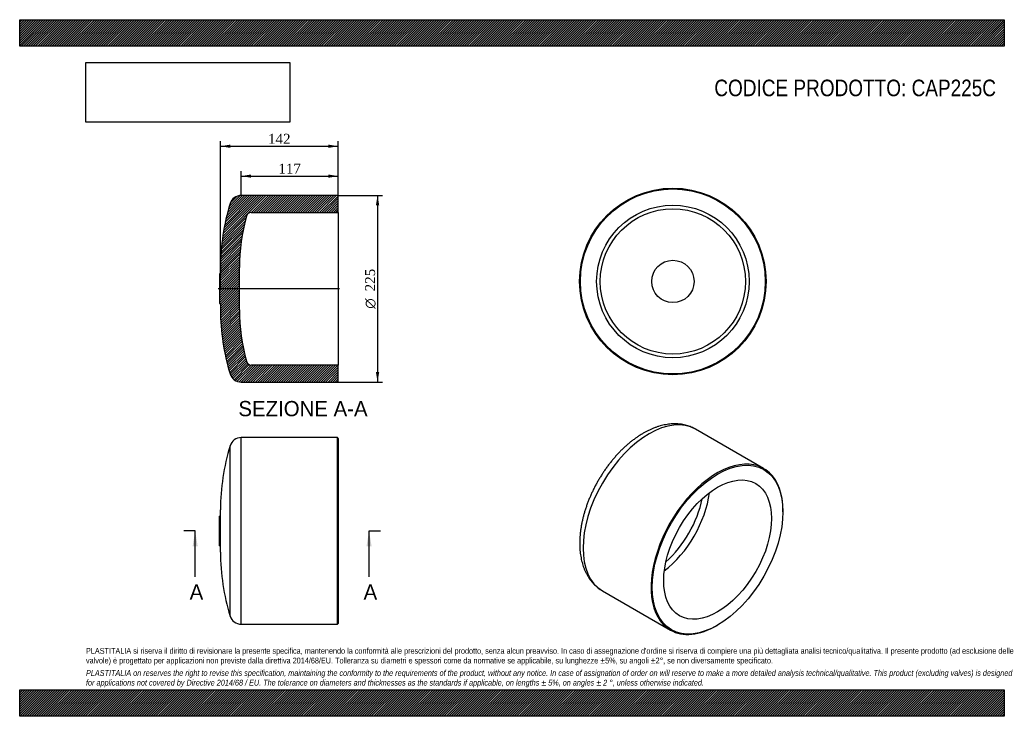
# Model space of a CAD drawing. Header units: millimetres. Extents: x 0 to 1188, y 0 to 840.
import ezdxf
from ezdxf.enums import TextEntityAlignment as Align
from ezdxf.lldxf.tags import DXFTag

# ---------------------------------------------------------------- set-up
doc = ezdxf.new("R2010")
doc.units = ezdxf.units.MM
doc.header["$LTSCALE"] = 4
for name, color, linetype in [('CAP225C', 7, 'Continuous'), ('Default', 7, 'Continuous'), ('DV3_Default', 7, 'Continuous')]:
    doc.layers.add(name, color=color, linetype=linetype)
doc.styles.add('SEACAD_Solid_Edge_ANSI', font='seans.ttf')
doc.styles.add('SEACAD_Solid_Edge_ANSI1_Symbols', font='semeca1.ttf')
doc.styles.add('SEACAD_Times_New_Roman', font='times.ttf')
tags = doc.linetypes.add('CENTER2', pattern=[28.575000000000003, 19.05, -3.175, 3.175, -3.175]).pattern_tags.tags
tags[10:11] = [DXFTag(74, 4), DXFTag(75, 0), DXFTag(340, '0'), DXFTag(46, 0.0), DXFTag(50, 0.0), DXFTag(44, 0.0), DXFTag(45, 0.0)]
tags[8:9] = [DXFTag(74, 4), DXFTag(75, 0), DXFTag(340, '0'), DXFTag(46, 0.0), DXFTag(50, 0.0), DXFTag(44, 0.0), DXFTag(45, 0.0)]
tags[6:7] = [DXFTag(74, 4), DXFTag(75, 0), DXFTag(340, '0'), DXFTag(46, 0.0), DXFTag(50, 0.0), DXFTag(44, 0.0), DXFTag(45, 0.0)]
tags[4:5] = [DXFTag(74, 4), DXFTag(75, 0), DXFTag(340, '0'), DXFTag(46, 0.0), DXFTag(50, 0.0), DXFTag(44, 0.0), DXFTag(45, 0.0)]
doc.dimstyles.new('ANSImm', dxfattribs={"dimtxt": 12, "dimasz": 12, "dimexe": 6, "dimexo": 0, "dimgap": 3, "dimtad": 1, "dimdsep": 46, "dimtxsty": 'SEACAD_Times_New_Roman', "dimblk1": '_SE_FILLED', "dimblk2": '_SE_FILLED', "dimsah": 1, "dimcen": 6, "dimazin": 0, "dimtfac": 0.85, "dimtdec": 3, "dimtofl": 0, "dimtmove": 0, "dimatfit": 3, "dimfxl": 1, "dimarcsym": 0})
picture_1 = doc.add_image_def('image1.jpg', size_in_pixel=(4302, 1260))
pattern_1 = [(45, (0, 0), (-1.414213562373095, 1.414213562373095), [])]

# ---------------------------------------------------------------- blocks, each defined once
blk = doc.blocks.new('SE')
at = {"layer": 'CAP225C', "color": 7, "linetype": 'Continuous'}
for p, q in [((267.2757146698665, 110.996577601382), (267.2757146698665, 335.996577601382)), ((383.2757146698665, 335.996577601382), (267.2757146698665, 335.996577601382)), ((383.2757146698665, 110.996577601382), (383.2757146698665, 335.996577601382)), ((384.2757146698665, 334.996577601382), (383.2757146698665, 335.996577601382)), ((384.2757146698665, 334.9965776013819), (384.2757146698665, 111.996577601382)), ((253.8980567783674, 120.8688337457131), (253.8980567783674, 326.1243214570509)), ((241.2757146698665, 205.4965776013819), (241.2757146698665, 241.4965776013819)), ((242.2757146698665, 241.496577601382), (241.2757146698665, 241.496577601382)), ((242.2757146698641, 197.9551349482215), (242.2757146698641, 249.0380202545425)), ((241.2757146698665, 205.4965776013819), (242.2757146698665, 205.4965776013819)), ((267.2757146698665, 110.996577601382), (383.2757146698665, 110.996577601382)), ((383.2757146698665, 110.996577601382), (384.2757146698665, 111.996577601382))]:
    blk.add_line(p, q, dxfattribs=at)
for centre, radius, start, end in [((267.2757146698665, 321.996577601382), 14, 90, 162.8521258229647), ((503.728036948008, 249.0380202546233), 261.4523222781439, 162.8521258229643, 180.0000000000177), ((503.728036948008, 197.9551349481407), 261.4523222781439, 179.9999999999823, 197.1478741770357), ((267.2757146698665, 124.996577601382), 14, 197.1478741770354, 270)]:
    blk.add_arc(centre, radius, start, end, dxfattribs=at)
blk = doc.blocks.new('SE1')
at = {"layer": 'CAP225C', "color": 7, "linetype": 'Continuous'}
for p, q in [((897.6281423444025, 298.8329236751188), (815.603755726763, 346.1897253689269)), ((920.9276552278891, 246.5165018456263), (920.9276552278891, 247.332998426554)), ((703.103755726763, 151.3340095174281), (785.1281423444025, 103.97720782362)), ((841.3781423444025, 109.5492003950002), (842.085249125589, 109.9574486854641))]:
    blk.add_line(p, q, dxfattribs=at)
for centre, major_axis, ratio, start_param, end_param in [((759.353755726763, 248.7618674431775), (-56.25000000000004, -97.42785792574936), 0.5773502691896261, 3.141592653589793, 6.283185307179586), ((841.3781423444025, 201.4050657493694), (-56.24999999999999, -97.42785792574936), 0.577350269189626, 2.356194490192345, 6.283185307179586), ((767.8390371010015, 243.8628879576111), (-46.00000000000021, -79.67433714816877), 0.577350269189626, 0.9390950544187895, 2.202497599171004), ((763.7424096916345, 246.2280768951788), (-43.78027042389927, -75.82965274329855), 0.5773502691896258, 1.046498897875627, 2.095093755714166), ((841.3781423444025, 201.4050657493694), (-56.24999999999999, -97.42785792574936), 0.577350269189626, 0, 0.7853981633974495)]:
    blk.add_ellipse(centre, major_axis=major_axis, ratio=ratio, start_param=start_param, end_param=end_param, dxfattribs=at)
for centre, major_axis, ratio in [((842.085249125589, 200.9968174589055), (55.74999999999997, 96.56183252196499), 0.5773502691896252), ((842.085249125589, 200.9968174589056), (-46.00000000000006, -79.67433714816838), 0.5773502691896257)]:
    blk.add_ellipse(centre, major_axis=major_axis, ratio=ratio, dxfattribs=at)
for points, knots in [([(815.5771893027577, 346.1779113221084), (815.0955858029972, 346.4621109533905), (813.8887178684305, 347.1701569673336), (811.5927930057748, 348.284617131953), (808.8697563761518, 349.4280854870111), (806.0425668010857, 350.4068759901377), (803.1484870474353, 351.2136801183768), (800.1817394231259, 351.8489414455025), (797.1480307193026, 352.3107799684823), (794.0500436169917, 352.5977328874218), (790.8915483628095, 352.7080919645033), (787.6764905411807, 352.6402114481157), (784.4094202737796, 352.3926014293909), (781.0955027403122, 351.9641086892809), (777.7405954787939, 351.3540974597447), (774.3511172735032, 350.5625576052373), (770.9342643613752, 349.5903832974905), (767.496623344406, 348.4387813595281), (764.0485827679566, 347.111672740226), (760.5868453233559, 345.6065478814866), (757.1591680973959, 343.9484096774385), (754.339100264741, 342.4448845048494), (752.8470473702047, 341.5935595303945), (752.353755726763, 341.3111363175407)], [0, 0, 0, 0, 0.02449489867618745, 0.07213132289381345, 0.1197743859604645, 0.1675118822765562, 0.2154281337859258, 0.2636015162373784, 0.3121019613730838, 0.3609884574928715, 0.4103066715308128, 0.4600869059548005, 0.5103426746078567, 0.5610702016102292, 0.6122490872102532, 0.663844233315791, 0.7158089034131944, 0.7680885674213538, 0.8206250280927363, 0.8733602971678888, 0.9262397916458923, 0.9792146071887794, 1, 1, 1, 1]), ([(752.353755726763, 341.3111363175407), (751.6794147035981, 340.9173177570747), (750.0390837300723, 339.9554322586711), (747.0854113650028, 338.096708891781), (743.7279510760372, 335.81780237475), (740.3754447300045, 333.3748293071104), (737.0690688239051, 330.7965172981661), (733.8038845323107, 328.0817807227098), (730.5871762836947, 325.2376564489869), (727.4227533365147, 322.2690576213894), (724.3151911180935, 319.1815204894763), (721.2687278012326, 315.9804779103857), (718.2875817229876, 312.6714626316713), (715.3758811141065, 309.2600609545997), (712.5376913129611, 305.7519313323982), (709.7770110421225, 302.152803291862), (707.0977733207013, 298.4684791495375), (704.5038425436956, 294.7048325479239), (701.9990108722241, 290.8678055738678), (699.5869938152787, 286.9634042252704), (697.2714256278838, 282.997692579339), (695.055881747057, 278.9768347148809), (692.9438484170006, 274.9070528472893), (690.938710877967, 270.7946061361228), (689.0437292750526, 266.6457298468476), (687.2620592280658, 262.4666628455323), (685.5967578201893, 258.2636516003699), (684.0507844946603, 254.0429429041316), (682.6270031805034, 249.8107779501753), (681.3281856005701, 245.5733883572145), (680.157015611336, 241.336994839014), (679.1160942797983, 237.1078093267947), (678.2079452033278, 232.892041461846), (677.4350193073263, 228.6959104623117), (676.7996979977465, 224.5256633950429), (676.3042930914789, 220.3876007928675), (675.9510414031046, 216.2881102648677), (675.7420912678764, 212.233708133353), (675.6794777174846, 208.2310880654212), (675.7650807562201, 204.2872620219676), (676.0005417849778, 200.4097171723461), (676.3871542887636, 196.6063060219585), (676.9257652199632, 192.8851739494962), (677.6166895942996, 189.2546351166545), (678.4595822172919, 185.7232305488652), (679.4533303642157, 182.299593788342), (680.5959783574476, 178.9922634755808), (681.884702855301, 175.8094587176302), (683.3158490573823, 172.7588477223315), (684.8850350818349, 169.8473372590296), (686.5872888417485, 167.0809435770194), (688.417282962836, 164.4646629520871), (690.3693208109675, 162.0027235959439), (692.4382336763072, 159.6978159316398), (694.6168255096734, 157.5543929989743), (696.9058825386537, 155.5671736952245), (699.2776471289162, 153.7643312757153), (701.3978889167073, 152.3283844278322), (702.6143380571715, 151.6375701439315), (703.0967747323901, 151.3652100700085)], [0, 0, 0, 0, 0.009741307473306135, 0.02790897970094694, 0.04606356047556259, 0.06420681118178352, 0.08233415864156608, 0.100442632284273, 0.1185305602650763, 0.1365973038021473, 0.154643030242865, 0.172668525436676, 0.190675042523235, 0.2086641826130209, 0.2266378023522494, 0.2445979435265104, 0.2625467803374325, 0.2804865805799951, 0.29841967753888, 0.3163484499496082, 0.3342753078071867, 0.352202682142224, 0.3701323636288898, 0.3880666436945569, 0.4060079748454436, 0.4239588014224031, 0.441921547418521, 0.4598985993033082, 0.4778922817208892, 0.4959048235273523, 0.5139383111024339, 0.5319946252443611, 0.5500753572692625, 0.5681816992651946, 0.5863143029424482, 0.6044731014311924, 0.6226570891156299, 0.6408640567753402, 0.6590902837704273, 0.677330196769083, 0.6955747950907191, 0.713810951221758, 0.7320246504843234, 0.7501990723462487, 0.7683148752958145, 0.7863508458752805, 0.8042849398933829, 0.8220956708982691, 0.8397637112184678, 0.8572734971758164, 0.8746146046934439, 0.8917827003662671, 0.9087799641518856, 0.92561498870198, 0.9423022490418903, 0.9588612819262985, 0.9753157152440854, 0.9916922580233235, 1, 1, 1, 1])]:
    blk.add_open_spline(points, degree=3, knots=knots, dxfattribs=at)
blk = doc.blocks.new('SE3')
at = {"color": 7, "linetype": 'Continuous', "style": 'SEACAD_Solid_Edge_ANSI'}
blk.add_text('A', height=18.4, dxfattribs=at).set_placement((414.910917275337, 159.096577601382), align=Align.TOP_LEFT)
blk = doc.blocks.new('SE4')
at = {"color": 7, "linetype": 'Continuous', "style": 'SEACAD_Solid_Edge_ANSI'}
blk.add_text('A', height=18.4, dxfattribs=at).set_placement((205.0627660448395, 159.096577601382), align=Align.TOP_LEFT)
blk = doc.blocks.new('SEANNOT_GROUP')
at = {"linetype": 'Continuous'}
blk.add_hatch(color=7, dxfattribs=at).paths.add_polyline_path([(424.6101421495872, 205.0965771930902), (421.5434754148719, 223.496577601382), (418.4768086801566, 205.0965771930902)])
at = {"color": 7, "linetype": 'Continuous'}
blk.add_lwpolyline([(421.5434754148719, 168.296577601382), (421.5434754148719, 223.496577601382)], dxfattribs=at)
blk = doc.blocks.new('SEANNOT_GROUP1')
at = {"linetype": 'Continuous'}
blk.add_hatch(color=7, dxfattribs=at).paths.add_polyline_path([(214.7619909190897, 205.0965771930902), (211.6953241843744, 223.496577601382), (208.6286574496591, 205.0965771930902)])
at = {"color": 7, "linetype": 'Continuous'}
blk.add_lwpolyline([(211.6953241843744, 168.296577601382), (211.6953241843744, 223.496577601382)], dxfattribs=at)
blk = doc.blocks.new('SE2')
at = {"layer": 'Default', "color": 7, "linetype": 'CENTER2'}
for p, q in [((211.6953241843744, 223.496577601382), (197.8953241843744, 223.496577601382)), ((421.5434754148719, 223.496577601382), (435.3434754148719, 223.496577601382))]:
    blk.add_line(p, q, dxfattribs=at)
at = {"layer": 'Default', "color": 7, "linetype": 'CENTER2', "const_width": 0.0001}
blk.add_lwpolyline([(421.5434754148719, 223.496577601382), (211.6953241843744, 223.496577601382)], dxfattribs=at)
at = {"layer": 'Default'}
for name in ['SEANNOT_GROUP1', 'SEANNOT_GROUP', 'SE4', 'SE3']:
    blk.add_blockref(name, (0, 0), dxfattribs=at)
blk = doc.blocks.new('SE5')
at = {"layer": 'CAP225C', "linetype": 'Continuous'}
h = blk.add_hatch(dxfattribs=at)
h.set_pattern_fill('LINE', scale=0.6299212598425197, angle=45, style=0)
h.set_pattern_definition(pattern_1)
edge = h.paths.add_edge_path()
edge.add_line((267.2757146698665, 403.1111448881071), (383.2757146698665, 403.1111448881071))
edge.add_line((383.2757146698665, 403.1111448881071), (384.2757146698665, 404.111144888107))
edge.add_line((384.2757146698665, 404.111144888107), (384.2757146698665, 423.6111448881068))
edge.add_line((384.2757146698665, 423.6111448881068), (279.2757146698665, 423.6111448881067))
edge.add_arc((279.2757146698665, 429.6111448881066), 6, 195.0754108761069, 270, ccw=False)
edge.add_arc((503.728036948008, 490.0697022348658), 238.452322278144, 180, 195.0754108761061, ccw=False)
edge.add_line((265.2757146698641, 490.0697022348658), (265.275714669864, 541.1525875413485))
edge.add_arc((503.728036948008, 541.1525875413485), 238.452322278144, 164.9245891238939, 180, ccw=False)
edge.add_arc((279.2757146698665, 601.6111448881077), 6, 90, 164.9245891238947, ccw=False)
edge.add_line((279.2757146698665, 607.6111448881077), (384.2757146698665, 607.6111448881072))
edge.add_line((384.2757146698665, 607.6111448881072), (384.2757146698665, 627.1111448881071))
edge.add_line((384.2757146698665, 627.111144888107), (383.2757146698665, 628.111144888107))
edge.add_line((383.2757146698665, 628.111144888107), (267.2757146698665, 628.1111448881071))
edge.add_arc((267.2757146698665, 614.1111448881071), 14, 90, 162.8521258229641)
edge.add_arc((503.728036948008, 541.1525875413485), 261.4523222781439, 162.8521258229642, 180.0000000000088)
edge.add_line((242.2757146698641, 541.1525875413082), (242.2757146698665, 533.6111448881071))
edge.add_line((242.2757146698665, 533.6111448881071), (241.2757146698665, 533.6111448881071))
edge.add_line((241.2757146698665, 533.6111448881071), (241.2757146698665, 497.6111448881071))
edge.add_line((241.2757146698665, 497.6111448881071), (242.2757146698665, 497.6111448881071))
edge.add_line((242.2757146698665, 497.6111448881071), (242.2757146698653, 490.0697022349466))
edge.add_arc((503.728036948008, 490.0697022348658), 261.4523222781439, 179.9999999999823, 197.1478741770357)
edge.add_arc((267.2757146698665, 417.1111448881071), 14, 197.1478741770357, 270)
at = {"layer": 'CAP225C', "color": 7, "linetype": 'Continuous'}
for p, q in [((383.2757146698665, 628.1111448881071), (267.2757146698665, 628.1111448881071)), ((384.2757146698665, 627.111144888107), (383.2757146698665, 628.111144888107)), ((384.2757146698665, 607.6111448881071), (384.2757146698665, 627.1111448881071)), ((279.2757146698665, 607.6111448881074), (384.2757146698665, 607.6111448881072)), ((384.2757146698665, 607.6111448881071), (384.2757146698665, 423.6111448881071)), ((242.2757146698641, 541.152587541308), (242.2757146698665, 533.6111448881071)), ((265.2757146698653, 490.0697022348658), (265.2757146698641, 541.1525875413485)), ((241.2757146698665, 533.6111448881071), (241.2757146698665, 497.6111448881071)), ((242.2757146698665, 533.6111448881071), (241.2757146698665, 533.6111448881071)), ((241.2757146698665, 497.6111448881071), (242.2757146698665, 497.6111448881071)), ((242.2757146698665, 497.6111448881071), (242.2757146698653, 490.0697022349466)), ((384.2757146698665, 423.6111448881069), (279.2757146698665, 423.6111448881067)), ((384.2757146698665, 404.111144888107), (384.2757146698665, 423.6111448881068)), ((383.2757146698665, 403.111144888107), (384.2757146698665, 404.111144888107)), ((267.2757146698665, 403.1111448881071), (383.2757146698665, 403.1111448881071))]:
    blk.add_line(p, q, dxfattribs=at)
for centre, radius, start, end in [((503.728036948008, 541.1525875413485), 261.4523222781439, 162.8521258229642, 180.0000000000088), ((267.2757146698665, 614.1111448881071), 14, 90, 162.8521258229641), ((279.2757146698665, 601.6111448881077), 5.999999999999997, 90, 164.9245891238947), ((503.728036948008, 541.1525875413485), 238.452322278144, 164.9245891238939, 180), ((503.728036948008, 490.0697022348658), 261.4523222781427, 179.9999999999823, 197.1478741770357), ((503.728036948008, 490.0697022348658), 238.452322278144, 180, 195.0754108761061), ((279.2757146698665, 429.6111448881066), 6.000000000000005, 195.0754108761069, 270), ((267.2757146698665, 417.1111448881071), 13.99999999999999, 197.1478741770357, 270)]:
    blk.add_arc(centre, radius, start, end, dxfattribs=at)
at = {"layer": 'DV3_Default', "color": 7, "linetype": 'CENTER2'}
blk.add_line((386.0257146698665, 515.6111448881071), (239.5257146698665, 515.6111448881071), dxfattribs=at)
blk = doc.blocks.new('SE6')
at = {"layer": 'CAP225C', "color": 7, "linetype": 'Continuous'}
for radius in [112.5, 111.5, 92, 87.56054084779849, 25.54144265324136]:
    blk.add_circle((788.0845077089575, 524.3753021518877), radius, dxfattribs=at)
blk = doc.blocks.new('GDimGGroup')
at = {"layer": 'Default', "linetype": 'Continuous'}
for points in [[(433.7843103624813, 616.111144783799), (431.7843103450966, 628.1111448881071), (429.7843103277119, 616.111144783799)], [(433.7843103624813, 415.1111509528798), (429.7843103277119, 415.1111509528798), (431.7843103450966, 403.1111508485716)]]:
    blk.add_hatch(color=7, dxfattribs=at).paths.add_polyline_path(points)
at = {"layer": 'Default', "color": 7, "linetype": 'Continuous'}
for p, q in [((383.2757146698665, 628.1111448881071), (437.7843103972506, 628.1111448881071)), ((431.7843103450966, 628.1111448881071), (431.7843103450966, 403.1111508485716)), ((383.2757146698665, 403.111144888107), (437.7843103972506, 403.111144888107))]:
    blk.add_line(p, q, dxfattribs=at)
for s, style, p in [('225', 'SEACAD_Times_New_Roman', (416.7843103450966, 512.4039640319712)), ('O', 'SEACAD_Solid_Edge_ANSI1_Symbols', (416.7843103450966, 491.5197535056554))]:
    blk.add_text(s, height=12, rotation=90, dxfattribs=dict(at, style=style)).set_placement(p, align=Align.TOP_LEFT)
blk = doc.blocks.new('DMBLK31')
at = {"layer": 'Default', "linetype": 'Continuous'}
for points in [[(254.2757147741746, 689.3860836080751), (242.2757146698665, 687.3860835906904), (254.2757147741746, 685.3860835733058)], [(372.2757192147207, 689.3860836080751), (372.2757192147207, 685.3860835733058), (384.2757193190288, 687.3860835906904)]]:
    blk.add_hatch(color=7, dxfattribs=at).paths.add_polyline_path(points)
at = {"layer": 'Default', "color": 7, "linetype": 'Continuous'}
for p, q in [((242.2757146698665, 515.6111448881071), (242.2757146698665, 693.3860836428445)), ((384.2757146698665, 607.6111448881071), (384.2757146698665, 693.3860836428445)), ((242.2757146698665, 687.3860835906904), (384.2757193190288, 687.3860835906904))]:
    blk.add_line(p, q, dxfattribs=at)
at = {"layer": 'Default', "color": 7, "linetype": 'Continuous', "style": 'SEACAD_Times_New_Roman'}
blk.add_text('142', height=12, dxfattribs=at).set_placement((299.6264278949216, 702.3860835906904), align=Align.TOP_LEFT)
blk = doc.blocks.new('_SE_FILLED')
at = {"color": 0}
blk.add_line((0, 0), (-1, 0), dxfattribs=at)
blk.add_solid([(0, 0), (-1, -0.1665), (-1, 0.1665), (0, 0)], dxfattribs=at)
blk = doc.blocks.new('DMBLK32')
at = {"layer": 'Default', "linetype": 'Continuous'}
for points in [[(279.2757147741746, 653.3860844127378), (267.2757146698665, 651.3860843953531), (279.2757147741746, 649.3860843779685)], [(372.2757132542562, 653.3860844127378), (372.2757132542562, 649.3860843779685), (384.2757133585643, 651.3860843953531)]]:
    blk.add_hatch(color=7, dxfattribs=at).paths.add_polyline_path(points)
at = {"layer": 'Default', "color": 7, "linetype": 'Continuous'}
for p, q in [((267.2757146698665, 628.1111448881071), (267.2757146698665, 657.3860844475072)), ((384.2757146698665, 627.111144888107), (384.2757146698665, 657.3860844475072)), ((267.2757146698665, 651.3860843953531), (384.2757133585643, 651.3860843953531))]:
    blk.add_line(p, q, dxfattribs=at)
at = {"layer": 'Default', "color": 7, "linetype": 'Continuous', "style": 'SEACAD_Times_New_Roman'}
blk.add_text('117', height=12, dxfattribs=at).set_placement((312.1264249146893, 666.3860843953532), align=Align.TOP_LEFT)

msp = doc.modelspace()

# ---------------------------------------------------------------- hatches: boundary and pattern name
at = {"layer": 'Default', "linetype": 'Continuous'}
h = msp.add_hatch(dxfattribs=at)
h.set_pattern_fill('LINE', scale=0.6299212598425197, angle=45, style=0)
h.set_pattern_definition(pattern_1)
h.paths.add_polyline_path([(1188, 808.0000131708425), (1188, 840.0000131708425), (1.020126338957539e-05, 840.0000131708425), (1.020126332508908e-05, 808.0000131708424)])
for points in [[(1188, 808.0000131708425), (1188, 840.0000131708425), (1.020126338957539e-05, 840.0000131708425), (1.020126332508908e-05, 808.0000131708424)], [(1187.999983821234, -1.146095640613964e-05), (1187.999983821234, 31.99999999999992), (-1.61787658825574e-05, 31.99999999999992), (-1.61787658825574e-05, -1.146095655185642e-05)]]:
    msp.add_hatch(color=7, dxfattribs=at).paths.add_polyline_path(points)
h = msp.add_hatch(dxfattribs=at)
h.set_pattern_fill('LINE', scale=0.6299212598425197, angle=45, style=0)
h.set_pattern_definition(pattern_1)
h.paths.add_polyline_path([(1187.999983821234, -1.146095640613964e-05), (1187.999983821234, 31.99999999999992), (-1.61787658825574e-05, 31.99999999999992), (-1.61787658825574e-05, -1.146095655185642e-05)])

# ---------------------------------------------------------------- linework, layer by layer
at = {"layer": 'Default', "color": 7, "linetype": 'Continuous'}
for p, q in [((1.020126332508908e-05, 840.0000131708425), (1188, 840.0000131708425)), ((1.020126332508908e-05, 808.0000131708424), (1.020126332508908e-05, 840.0000131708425)), ((1188, 840.0000131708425), (1188, 808.0000131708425)), ((1188, 808.0000131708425), (1.020126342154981e-05, 808.0000131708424)), ((-1.61787658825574e-05, 31.99999999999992), (1187.999983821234, 31.99999999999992)), ((-1.61787658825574e-05, -1.146095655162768e-05), (-1.61787658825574e-05, 31.99999999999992)), ((1187.999983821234, 31.99999999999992), (1187.999983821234, -1.146095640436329e-05)), ((1187.999983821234, -1.146095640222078e-05), (-1.617876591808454e-05, -1.146095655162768e-05))]:
    msp.add_line(p, q, dxfattribs=at)

# ---------------------------------------------------------------- block references
at = {"layer": 'Default'}
for name in ['SE6', 'SE5', 'GDimGGroup', 'SE1', 'SE', 'SE2']:
    msp.add_blockref(name, (0, 0), dxfattribs=at)

# ---------------------------------------------------------------- texts
at = {"layer": 'Default', "color": 7, "linetype": 'Continuous', "style": 'SEACAD_Solid_Edge_ANSI'}
msp.add_text('SEZIONE A-A', height=18.4, dxfattribs=at).set_placement((263.8962325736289, 380.2167232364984), align=Align.TOP_LEFT)
at = {"layer": 'Default', "attachment_point": 1}
for s, insert, char_height, width in [('{\\fArial Narrow|b0||i0||c0|p34;\\C7;\\H20.;\\W1.;CODICE PRODOTTO: CAP225C}', (838.1114572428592, 767.7367112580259), 20, 340.6454949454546), ("{\\fArial Narrow|b0||i0||c0|p34;\\C7;\\H7.;\\W1.;PLASTITALIA si riserva il diritto di revisionare la presente specifica, mantenendo la conformità alle prescrizioni del prodotto, senza alcun preavviso. In caso di assegnazione d'ordine si riserva di compiere una più dettagliata analisi tecnico/qualitativa. Il presente prodotto (ad esclusione delle \\P}{\\fArial Narrow|b0||i0||c0|p34;\\C7;\\H7.;\\W1.;valvole) è progettato per applicazioni non previste dalla direttiva 2014/68/EU. Tolleranza su diametri e spessori come da normative se applicabile, su lunghezze ±5%, su angoli ±2°, se non diversamente specificato.\\P}{\\fArial Narrow|b0||i0||c0|p34;\\C7;\\H2.;\\W1.;   \\P}{\\fArial Narrow|b0||i1||c0|p34;\\C7;\\H7.;\\W1.;PLASTITALIA on reserves the right to revise this specification, maintaining the conformity to the requirements of the product, without any notice. In case of assignation of order on will reserve to make a more detailed analysis technical/qualitative. This product (excluding valves) is designed \\P}{\\fArial Narrow|b0||i1||c0|p34;\\C7;\\H7.;\\W1.;for applications not covered by Directive 2014/68 / EU. The tolerance on diameters and thicknesses as the standards if applicable, on lengths ± 5%, on angles ± 2 °, unless otherwise indicated.\\P}", (79.9999838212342, 82.40946089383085), 7, 1028)]:
    msp.add_mtext(s, dxfattribs=dict(at, insert=insert, char_height=char_height, width=width))

# ---------------------------------------------------------------- dimensions: what is measured, and where the dimension line sits
at = {"layer": 'Default', "color": 7, "linetype": 'Continuous'}
for base, p1, p2, picture, middle in [((384.2757146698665, 687.3860835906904), (242.2757146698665, 515.6111448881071), (384.2757146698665, 607.6111448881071), 'DMBLK31', (313.2757169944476, 687.3860835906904)), ((384.2757146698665, 651.3860843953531), (267.2757146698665, 628.1111448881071), (384.2757146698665, 627.111144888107), 'DMBLK32', (325.7757140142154, 651.3860843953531))]:
    dim = msp.add_linear_dim(base=base, p1=p1, p2=p2, text='\\A1;<>', dimstyle='ANSImm', dxfattribs=at)
    dim.commit()
    dim.dimension.update_dxf_attribs({"geometry": picture, "text_midpoint": middle, "dimtype": 160})

# ---------------------------------------------------------------- pictures from other files: only their frames are drawn
image = msp.add_image(picture_1, insert=(80.00001020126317, 716.4127117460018), size_in_units=(245.82857142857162, 72.00000000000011))
image.dxf.flags = 7

doc.saveas('drawing.dxf')
